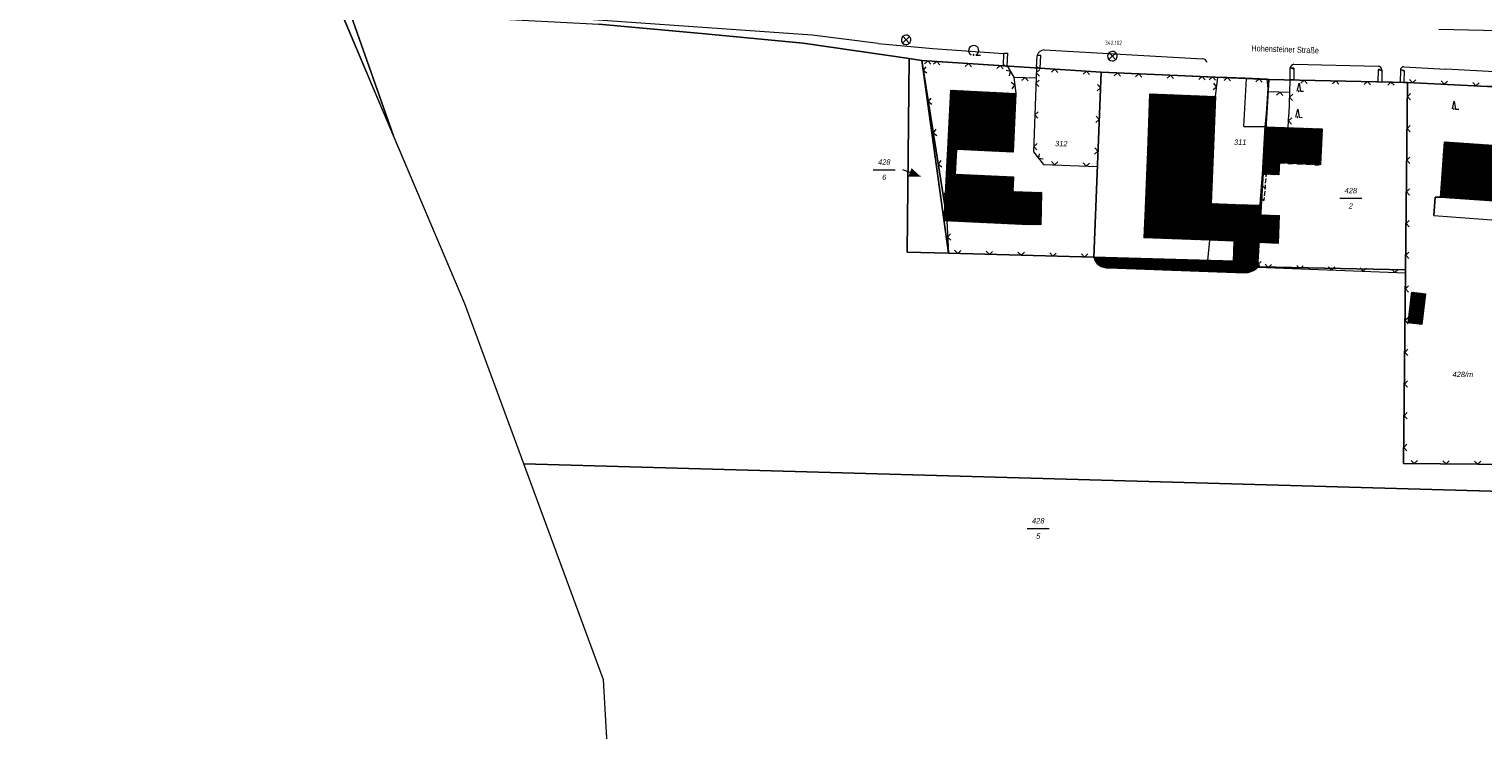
# Model space of a CAD drawing. Header units: metres. Extents: x 345144 to 348639, y 5629211 to 5635235.
# Tile 34 of 256: x 345895 to 346124, y 5631200 to 5631310. Entities that reach past the tile are written whole.
import ezdxf
from ezdxf.enums import TextEntityAlignment as Align

# ---------------------------------------------------------------- set-up
doc = ezdxf.new("R2010")
doc.units = ezdxf.units.M
doc.header["$MEASUREMENT"] = 0
doc.linetypes.add('4_4', pattern=[1.4, 0.7, -0.7])
for name, color, linetype in [('011 Gebäude', 7, 'Continuous'), ('028 Geländeform', 7, 'Continuous'), ('065-066 Ver_Entsorgung', 7, 'Continuous'), ('065-066 Ver_Entsorgung Ausg.', 7, 'Continuous'), ('081-083 Topographie', 7, 'Continuous'), ('AX Flurstück', 7, 'Continuous'), ('AX Gebäude', 7, 'Continuous'), ('Blatt', 7, 'Continuous'), ('Definitionslinie', 7, 'Continuous'), ('Gemeinde Lokation', 7, 'Continuous'), ('MG Präsentationsobjekt - Linie', 7, 'Continuous'), ('Ortsteil Lokation', 7, 'Continuous'), ('Präsentationsobjekt -Text (punktförmig)', 7, 'Continuous'), ('Strasse Lokation', 7, 'Continuous')]:
    doc.layers.add(name, color=color, linetype=linetype)
doc.styles.add('ARIAL', font='arial.ttf', dxfattribs={"height": 1})
doc.styles.add('ARIALIT', font='ariali.ttf', dxfattribs={"height": 1})
doc.styles.add('DIN-6776-IT', font='txt', dxfattribs={"height": 1})
pattern_1 = [(111.5294117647, (0, 0), (-0.186045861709, -0.07339575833), [])]

# ---------------------------------------------------------------- blocks, each defined once
blk = doc.blocks.new('alk_3504_nrw')
at = {"color": 134, "lineweight": 5, "true_color": 0x00b2b2, "flags": 128}
for points in [[(-0.729333, -0.684), (-0.707333, -0.707333), (0.707333, 0.707333)], [(-0.707333, 0.707333), (0.707333, -0.707333)]]:
    blk.add_lwpolyline(points, dxfattribs=at)
at = {"color": 134, "lineweight": 5, "true_color": 0x00b2b2}
for start, end in [(90, -90), (-90, 90)]:
    blk.add_arc((0, 0), 1, start, end, dxfattribs=at)
blk = doc.blocks.new('alk_043x_nrw')
h = blk.add_hatch(color=7)
edge = h.paths.add_edge_path(flags=0)
edge.add_arc((0, 0), 1, 180, 360, ccw=False)
edge.add_arc((0, 0), 1, 0, 180, ccw=False)
blk = doc.blocks.new('alk_7200_nrwx2')
at = {"true_color": 0x2e2e2e}
h = blk.add_hatch(color=250, dxfattribs=at)
edge = h.paths.add_edge_path(flags=0)
edge.add_arc((-0.020544, -0.388118), 0.055525, 180, 360, ccw=False)
edge.add_arc((-0.020544, -0.388118), 0.055525, 0, 180, ccw=False)
at = {"color": 250, "lineweight": 5, "true_color": 0x2e2e2e, "flags": 128}
blk.add_lwpolyline([(-0.298168, -0.388118), (-0.020544, 1), (0.257079, -0.388118), (0.812326, -0.388118)], dxfattribs=at)
blk.add_lwpolyline([(-0.298168, -0.388118), (-0.020544, 1), (0.257079, -0.388118), (0.812326, -0.388118)], dxfattribs=at)
at = {"color": 250, "lineweight": 5, "true_color": 0x2e2e2e}
for start, end in [(0, 180), (180, 0)]:
    blk.add_arc((-0.020544, -0.388118), 0.055525, start, end, dxfattribs=at)
blk = doc.blocks.new('alk_7100_nrwx2')
at = {"true_color": 0x2e2e2e}
h = blk.add_hatch(color=250, dxfattribs=at)
edge = h.paths.add_edge_path(flags=0)
edge.add_arc((0.024073, -0.597267), 0.057254, 180, 360, ccw=False)
edge.add_arc((0.024073, -0.597267), 0.057255, 0, 180, ccw=False)
at = {"color": 250, "lineweight": 5, "true_color": 0x2e2e2e, "flags": 128}
blk.add_lwpolyline([(0.349382, -0.597267), (1, -0.597267)], dxfattribs=at)
at = {"color": 250, "lineweight": 5, "true_color": 0x2e2e2e}
for centre, radius, start, end in [((0.024073, 0.012362), 0.690995, -61.91481688, -118.08518312), ((0.024073, -0.597267), 0.057255, 0, 180), ((0.024073, -0.597267), 0.057254, 180, 0)]:
    blk.add_arc(centre, radius, start, end, dxfattribs=at)

msp = doc.modelspace()

# ---------------------------------------------------------------- hatches: boundary and pattern name
at = {"layer": '011 Gebäude', "true_color": 0x8f8f8f}
h = msp.add_hatch(dxfattribs=at)
h.set_pattern_fill('_USER', color=252, scale=0.2, angle=201.88235294, style=0, pattern_type=0)
h.set_pattern_definition([(201.882352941, (0, 0), (0.074540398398, -0.185590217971), [])])
h.paths.add_polyline_path([(346092.175, 5631288.998), (346092.29, 5631291.334), (346092.29, 5631291.334), (346098.777, 5631291.013), (346098.777, 5631291.013), (346098.661, 5631288.676), (346098.661, 5631288.676)], flags=0)
at = {"layer": '028 Geländeform', "true_color": 0xb27500}
h = msp.add_hatch(dxfattribs=at)
h.set_pattern_fill('_USER', color=44, scale=0.2, angle=250.95521515, style=0, pattern_type=0)
h.set_pattern_definition([(250.9552151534, (0, 0), (0.1890527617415, -0.065261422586), [])])
edge = h.paths.add_edge_path(flags=0)
edge.add_line((346062.884, 5631274.11), (346080.872, 5631273.622))
edge.add_line((346080.872, 5631273.622), (346080.872, 5631273.622))
edge.add_line((346080.872, 5631273.622), (346084.946, 5631273.512))
edge.add_line((346084.946, 5631273.512), (346084.946, 5631273.512))
edge.add_line((346084.946, 5631273.512), (346088.783, 5631273.408))
edge.add_line((346088.783, 5631273.408), (346088.783, 5631273.408))
edge.add_line((346088.783, 5631273.408), (346088.753, 5631272.555))
edge.add_arc((346086.705, 5631274.508), 2.829932, 269.55460009, 316.36017907, ccw=False)
edge.add_line((346086.683, 5631271.678), (346065.202, 5631272.463))
edge.add_arc((346065.02, 5631274.66), 2.204526, 194.439462, 274.73558303, ccw=False)
at = {"layer": 'AX Gebäude', "true_color": 0x4f4f4f}
h = msp.add_hatch(dxfattribs=at)
h.set_pattern_fill('_USER', color=251, scale=0.2, angle=111.52941176, style=0, pattern_type=0)
h.set_pattern_definition(pattern_1)
h.paths.add_polyline_path([(346040.348, 5631300.471), (346050.606, 5631299.968), (346050.154, 5631290.692), (346041.212, 5631291.125), (346039.891, 5631291.193)], flags=0)
h = msp.add_hatch(dxfattribs=at)
h.set_pattern_fill('_USER', color=251, scale=0.2, angle=111.52941176, style=0, pattern_type=0)
h.set_pattern_definition(pattern_1)
h.paths.add_polyline_path([(346071.393, 5631290.793), (346071.754, 5631299.898), (346082.071, 5631299.49), (346081.71, 5631290.387)], flags=0)
h = msp.add_hatch(dxfattribs=at)
h.set_pattern_fill('_USER', color=251, scale=0.2, angle=111.52941176, style=0, pattern_type=0)
h.set_pattern_definition(pattern_1)
h.paths.add_polyline_path([(346089.902, 5631294.674), (346098.943, 5631294.378), (346098.776, 5631291.013), (346092.29, 5631291.333), (346092.078, 5631287.098), (346089.516, 5631287.23)], flags=0)
h = msp.add_hatch(dxfattribs=at)
h.set_pattern_fill('_USER', color=251, scale=0.2, angle=111.52941176, style=0, pattern_type=0)
h.set_pattern_definition(pattern_1)
h.paths.add_polyline_path([(346118.201, 5631292.321), (346128.132, 5631291.626), (346127.72, 5631285.745), (346126.274, 5631285.846), (346126.073, 5631282.975), (346117.588, 5631283.569)], flags=0)
h = msp.add_hatch(dxfattribs=at)
h.set_pattern_fill('_USER', color=251, scale=0.2, angle=111.52941176, style=0, pattern_type=0)
h.set_pattern_definition(pattern_1)
h.paths.add_polyline_path([(346039.891, 5631291.193), (346041.212, 5631291.125), (346041.026, 5631287.229), (346039.663, 5631287.3)], flags=0)
h = msp.add_hatch(dxfattribs=at)
h.set_pattern_fill('_USER', color=251, scale=0.2, angle=111.52941176, style=0, pattern_type=0)
h.set_pattern_definition(pattern_1)
h.paths.add_polyline_path([(346071.393, 5631290.793), (346081.71, 5631290.387), (346081.404, 5631282.607), (346071.087, 5631283.01)], flags=0)
h = msp.add_hatch(dxfattribs=at)
h.set_pattern_fill('_USER', color=251, scale=0.2, angle=111.52941176, style=0, pattern_type=0)
h.set_pattern_definition(pattern_1)
h.paths.add_polyline_path([(346041.026, 5631287.229), (346050.249, 5631286.799), (346050.149, 5631284.474), (346051.723, 5631284.422), (346051.596, 5631279.27), (346039.281, 5631279.861), (346039.663, 5631287.3)], flags=0)
h = msp.add_hatch(dxfattribs=at)
h.set_pattern_fill('_USER', color=251, scale=0.2, angle=111.52941176, style=0, pattern_type=0)
h.set_pattern_definition(pattern_1)
h.paths.add_polyline_path([(346051.723, 5631284.422), (346054.654, 5631284.355), (346054.546, 5631279.221), (346051.596, 5631279.27)], flags=0)
h = msp.add_hatch(dxfattribs=at)
h.set_pattern_fill('_USER', color=251, scale=0.2, angle=111.52941176, style=0, pattern_type=0)
h.set_pattern_definition(pattern_1)
h.paths.add_polyline_path([(346071.087, 5631283.01), (346081.404, 5631282.607), (346081.182, 5631276.806), (346070.862, 5631277.202)], flags=0)
h = msp.add_hatch(dxfattribs=at)
h.set_pattern_fill('_USER', color=251, scale=0.2, angle=111.52941176, style=0, pattern_type=0)
h.set_pattern_definition(pattern_1)
h.paths.add_polyline_path([(346081.404, 5631282.607), (346085.26, 5631282.463), (346085.046, 5631276.665), (346081.182, 5631276.806)], flags=0)
h = msp.add_hatch(dxfattribs=at)
h.set_pattern_fill('_USER', color=251, scale=0.2, angle=111.52941176, style=0, pattern_type=0)
h.set_pattern_definition(pattern_1)
h.paths.add_polyline_path([(346085.26, 5631282.463), (346089.133, 5631282.319), (346089.078, 5631280.821), (346088.903, 5631276.427), (346088.783, 5631273.408), (346084.946, 5631273.512), (346085.046, 5631276.665)], flags=0)
h = msp.add_hatch(dxfattribs=at)
h.set_pattern_fill('_USER', color=251, scale=0.2, angle=111.52941176, style=0, pattern_type=0)
h.set_pattern_definition(pattern_1)
h.paths.add_polyline_path([(346089.078, 5631280.821), (346092.145, 5631280.699), (346091.971, 5631276.305), (346088.903, 5631276.427)], flags=0)
h = msp.add_hatch(dxfattribs=at)
h.set_pattern_fill('_USER', color=251, scale=0.2, angle=111.52941176, style=0, pattern_type=0)
h.set_pattern_definition(pattern_1)
h.paths.add_polyline_path([(346113.04, 5631268.626), (346115.223, 5631268.366), (346114.647, 5631263.523), (346112.464, 5631263.783)], flags=0)
at = {"layer": 'MG Präsentationsobjekt - Linie', "true_color": 0x5e5e5e}
msp.add_hatch(color=251, dxfattribs=at).paths.add_polyline_path([(346033.633573, 5631286.821994), (346034.147618, 5631288.167118), (346035.572, 5631286.852)], flags=0)

# ---------------------------------------------------------------- linework, layer by layer
at = {"layer": '011 Gebäude', "color": 251, "linetype": 'Continuous', "lineweight": 13, "true_color": 0x4f4f4f, "flags": 128}
msp.add_lwpolyline([(346092.175, 5631288.998), (346092.29, 5631291.334), (346092.29, 5631291.334), (346098.777, 5631291.013), (346098.777, 5631291.013), (346098.661, 5631288.676), (346098.661, 5631288.676), (346092.175, 5631288.998)], dxfattribs=at)
at = {"layer": '081-083 Topographie', "color": 7, "linetype": 'Continuous', "lineweight": 5, "flags": 128}
for points in [[(346117.316, 5631310.102), (346131.412, 5631309.755)], [(346055.049, 5631306.818), (346080.027, 5631305.402)], [(346039.375, 5631282.275), (346035.757, 5631305.172), (346035.757, 5631305.172), (346037.518, 5631305.058)], [(346037.549, 5631305.055), (346037.565, 5631305.054), (346037.565, 5631305.054), (346037.598, 5631305.051), (346037.598, 5631305.051), (346037.631, 5631305.049), (346037.631, 5631305.049), (346037.647, 5631305.048), (346037.647, 5631305.048), (346048.606, 5631304.326), (346048.606, 5631304.326), (346049.23, 5631304.286)], [(346049.23, 5631304.286), (346050.277, 5631302.518)], [(346053.847, 5631303.983), (346053.796, 5631302.427)], [(346053.847, 5631303.983), (346054.446, 5631303.943), (346054.446, 5631303.943), (346064.041, 5631303.312)], [(346064.041, 5631303.312), (346063.45, 5631288.407)], [(346064.041, 5631303.312), (346069.203, 5631303.089), (346069.203, 5631303.089), (346080.744, 5631302.59), (346080.744, 5631302.59), (346082.468, 5631302.515)], [(346094.474, 5631304.566), (346107.754, 5631304.272)], [(346111.814, 5631304.152), (346118.414, 5631303.768)], [(346050.277, 5631302.518), (346050.606, 5631299.969)], [(346050.277, 5631302.518), (346053.796, 5631302.427)], [(346053.796, 5631302.427), (346053.409, 5631290.735), (346053.409, 5631290.735), (346054.986, 5631288.748), (346054.986, 5631288.748), (346063.45, 5631288.407)], [(346082.072, 5631299.49), (346082.468, 5631302.515)], [(346090.482, 5631302.168), (346090.397, 5631300.754), (346090.397, 5631300.754), (346090.397, 5631300.752), (346090.397, 5631300.752), (346090.156, 5631296.759), (346090.156, 5631296.759), (346089.902, 5631294.674), (346089.902, 5631294.674), (346086.588, 5631294.764), (346086.588, 5631294.764), (346086.978, 5631302.32)], [(346093.842, 5631302.095), (346093.776, 5631300.11), (346093.776, 5631300.11), (346093.659, 5631296.662)], [(346093.842, 5631302.095), (346094.431, 5631302.082), (346094.431, 5631302.082), (346107.722, 5631301.791), (346107.722, 5631301.791), (346108.32, 5631301.778), (346108.32, 5631301.778), (346111.205, 5631301.715), (346111.205, 5631301.715), (346111.807, 5631301.701), (346111.807, 5631301.701), (346112.377, 5631301.689)], [(346112.377, 5631301.689), (346112.078, 5631272.162), (346112.078, 5631272.162), (346112.073, 5631271.651)], [(346112.377, 5631301.689), (346123.961, 5631301.099), (346123.961, 5631301.099), (346127.024, 5631300.942), (346127.024, 5631300.942), (346127.594, 5631301.075), (346127.594, 5631301.075), (346132.035, 5631301.1), (346132.035, 5631301.1), (346132.35, 5631300.928)], [(346093.552, 5631294.555), (346093.659, 5631296.662)], [(346089.133, 5631282.32), (346089.198, 5631283.238)], [(346117.581, 5631283.578), (346116.726, 5631283.574), (346116.726, 5631283.574), (346116.54, 5631280.683), (346116.54, 5631280.683), (346126.349, 5631279.948), (346126.349, 5631279.948), (346126.211, 5631267.53), (346126.211, 5631267.53), (346127.464, 5631267.474)], [(346039.689, 5631279.872), (346039.964, 5631274.74), (346039.964, 5631274.74), (346062.884, 5631274.11)], [(346080.872, 5631273.622), (346081.182, 5631276.806)], [(346088.783, 5631273.408), (346088.753, 5631272.555), (346088.753, 5631272.555), (346112.073, 5631271.651)], [(346112.073, 5631271.651), (346111.768, 5631241.593), (346111.768, 5631241.593), (346135.144, 5631241.364)]]:
    msp.add_lwpolyline(points, dxfattribs=at)
at = {"layer": '081-083 Topographie', "color": 7, "linetype": 'Continuous', "lineweight": 5}
for centre, radius, start, end in [((346055.13, 5631305.575), 1.245315, 93.72840354, 161.7978413), ((346037.751, 5631307.184), 2.13873, -96.25439754, -95.42001123), ((346080.048, 5631304.621), 0.781282, 15.13931782, 91.54023243), ((346094.667, 5631303.716), 0.87251, 102.79261171, 165.05589275), ((346107.622, 5631303.543), 0.740854, 8.69910214, 79.73665717), ((346111.758, 5631303.655), 0.499853, 83.57125224, -175.06501401)]:
    msp.add_arc(centre, radius, start, end, dxfattribs=at)
at = {"layer": 'AX Flurstück', "color": 8, "linetype": 'Continuous', "lineweight": 13, "true_color": 0x808080, "flags": 128}
for points in [[(345945.75, 5631312.169), (345952.443, 5631293.282), (345944.529, 5631311.994), (345945.75, 5631312.169)], [(345986.707, 5631191.792), (345986.41, 5631192.755), (345985.574, 5631207.461), (345963.663, 5631266.754), (345952.443, 5631293.282), (345945.75, 5631312.169), (345948.987, 5631312.185), (345966.695, 5631311.831), (345984.815, 5631310.903), (346000.994, 5631309.385), (346017.044, 5631307.902), (346033.746, 5631305.462), (346033.446, 5631274.914), (346039.963, 5631274.739), (346062.884, 5631274.109), (346088.783, 5631273.408), (346089.038, 5631272.633), (346112.077, 5631272.161), (346111.767, 5631241.593), (346135.143, 5631241.364)], [(346132.349, 5631300.928), (346123.961, 5631301.098), (346112.377, 5631301.689), (346090.482, 5631302.168), (346064.04, 5631303.311), (346035.756, 5631305.171), (346033.746, 5631305.462), (346017.044, 5631307.902), (346000.994, 5631309.385), (345984.815, 5631310.903)], [(346035.756, 5631305.171), (346039.963, 5631274.739), (346033.446, 5631274.914), (346033.746, 5631305.462), (346035.756, 5631305.171)], [(346064.04, 5631303.311), (346062.884, 5631274.109), (346039.963, 5631274.739), (346035.756, 5631305.171), (346064.04, 5631303.311)], [(346090.482, 5631302.168), (346088.783, 5631273.408), (346062.884, 5631274.109), (346064.04, 5631303.311), (346090.482, 5631302.168)], [(346090.482, 5631302.168), (346112.377, 5631301.689), (346112.077, 5631272.161), (346089.038, 5631272.633), (346088.783, 5631273.408), (346090.482, 5631302.168)], [(346131.964, 5631256.463), (346135.143, 5631241.364), (346111.767, 5631241.593), (346112.077, 5631272.161), (346112.377, 5631301.689), (346123.961, 5631301.098), (346132.349, 5631300.928), (346131.964, 5631256.463)]]:
    msp.add_lwpolyline(points, dxfattribs=at)
at = {"layer": 'AX Gebäude', "color": 7, "linetype": 'Continuous', "lineweight": 5, "flags": 128}
for points in [[(346040.348, 5631300.471), (346050.606, 5631299.968), (346050.154, 5631290.692), (346041.212, 5631291.125), (346039.891, 5631291.193), (346040.348, 5631300.471)], [(346071.393, 5631290.793), (346071.754, 5631299.898), (346082.071, 5631299.49), (346081.71, 5631290.387), (346071.393, 5631290.793)], [(346089.902, 5631294.674), (346098.943, 5631294.378), (346098.776, 5631291.013), (346092.29, 5631291.333), (346092.078, 5631287.098), (346089.516, 5631287.23), (346089.902, 5631294.674)], [(346118.201, 5631292.321), (346128.132, 5631291.626), (346127.72, 5631285.745), (346126.274, 5631285.846), (346126.073, 5631282.975), (346117.588, 5631283.569), (346118.201, 5631292.321)], [(346039.891, 5631291.193), (346041.212, 5631291.125), (346041.026, 5631287.229), (346039.663, 5631287.3), (346039.891, 5631291.193)], [(346071.393, 5631290.793), (346081.71, 5631290.387), (346081.404, 5631282.607), (346071.087, 5631283.01), (346071.393, 5631290.793)], [(346041.026, 5631287.229), (346050.249, 5631286.799), (346050.149, 5631284.474), (346051.723, 5631284.422), (346051.596, 5631279.27), (346039.281, 5631279.861), (346039.663, 5631287.3), (346041.026, 5631287.229)], [(346051.723, 5631284.422), (346054.654, 5631284.355), (346054.546, 5631279.221), (346051.596, 5631279.27), (346051.723, 5631284.422)], [(346071.087, 5631283.01), (346081.404, 5631282.607), (346081.182, 5631276.806), (346070.862, 5631277.202), (346071.087, 5631283.01)], [(346081.404, 5631282.607), (346085.26, 5631282.463), (346085.046, 5631276.665), (346081.182, 5631276.806), (346081.404, 5631282.607)], [(346085.26, 5631282.463), (346089.133, 5631282.319), (346089.078, 5631280.821), (346088.903, 5631276.427), (346088.783, 5631273.408), (346084.946, 5631273.512), (346085.046, 5631276.665), (346085.26, 5631282.463)], [(346089.078, 5631280.821), (346092.145, 5631280.699), (346091.971, 5631276.305), (346088.903, 5631276.427), (346089.078, 5631280.821)], [(346113.04, 5631268.626), (346115.223, 5631268.366), (346114.647, 5631263.523), (346112.464, 5631263.783), (346113.04, 5631268.626)]]:
    msp.add_lwpolyline(points, dxfattribs=at)
at = {"layer": 'Blatt', "color": 205, "linetype": 'Continuous', "lineweight": 5, "true_color": 0x873099, "flags": 128}
for points in [[(345896.873, 5631480.826), (345896.367, 5631493.748), (346389.269, 5631479.869), (346382.232, 5631229.992), (345972.989, 5631241.516), (345963.663, 5631266.754), (345942.62, 5631316.507), (345931.182, 5631341.16), (345923.175, 5631370.538), (345912.322, 5631403.439), (345906.412, 5631424.13), (345896.873, 5631480.826)], [(345985.574, 5631207.461), (345972.989, 5631241.516), (346382.232, 5631229.992), (346375.196, 5630980.116), (346142.782, 5630986.659), (346123.395, 5631062.255), (346122.359, 5631110.077), (346075.996, 5631102.996), (346041.522, 5631094.578), (345995.247, 5631092.793), (345987.921, 5631166.16), (345985.574, 5631207.461)]]:
    msp.add_lwpolyline(points, dxfattribs=at)
at = {"layer": 'Definitionslinie', "color": 219, "linetype": 'Continuous', "lineweight": 5, "true_color": 0x5c3d57, "flags": 128}
for points in [[(346018.492, 5631309.13), (345971.918, 5631312.399), (345964.865, 5631312.904), (345954.85, 5631313.265), (345947.324, 5631313.241), (345944.068577, 5631313.082058)], [(346028.896, 5631307.833), (346018.492, 5631309.13)], [(346028.896, 5631307.833), (346037.525, 5631307.016)], [(346037.525, 5631307.016), (346048.639, 5631306.264)], [(346127.111, 5631303.323), (346118.414, 5631303.768)]]:
    msp.add_lwpolyline(points, dxfattribs=at)
at = {"layer": 'Definitionslinie', "color": 7, "linetype": 'Continuous', "lineweight": 5, "flags": 128}
for points in [[(346117.316, 5631310.102), (346131.412, 5631309.755)], [(346055.049, 5631306.818), (346080.027, 5631305.402)], [(346035.757, 5631305.172), (346037.518, 5631305.058)], [(346035.757, 5631305.172), (346039.375, 5631282.275)], [(346036.421, 5631304.173), (346036.005, 5631303.601), (346036.577, 5631303.185)], [(346036.421, 5631304.173), (346036.005, 5631303.601), (346036.577, 5631303.185)], [(346037.169, 5631304.58), (346036.702, 5631305.111), (346036.171, 5631304.644)], [(346037.168, 5631304.579), (346036.702, 5631305.11), (346036.171, 5631304.644)], [(346037.549, 5631305.055), (346037.565, 5631305.054), (346037.565, 5631305.054), (346037.598, 5631305.051), (346037.598, 5631305.051), (346037.631, 5631305.049), (346037.631, 5631305.049), (346037.647, 5631305.048)], [(346038.603, 5631304.484), (346038.137, 5631305.016), (346037.606, 5631304.55)], [(346038.603, 5631304.484), (346038.137, 5631305.016), (346037.606, 5631304.55)], [(346037.647, 5631305.048), (346048.606, 5631304.326)], [(346043.593, 5631304.155), (346043.127, 5631304.687), (346042.595, 5631304.221)], [(346043.593, 5631304.155), (346043.127, 5631304.687), (346042.595, 5631304.221)], [(346048.582, 5631303.827), (346048.116, 5631304.358), (346047.584, 5631303.892)], [(346048.582, 5631303.827), (346048.116, 5631304.358), (346047.584, 5631303.892)], [(346048.606, 5631304.326), (346049.23, 5631304.286)], [(346049.578, 5631302.717), (346049.754, 5631303.402), (346049.068, 5631303.577)], [(346049.578, 5631302.717), (346049.754, 5631303.402), (346049.068, 5631303.577)], [(346049.23, 5631304.286), (346050.277, 5631302.518)], [(346053.847, 5631303.983), (346053.796, 5631302.427)], [(346054.338, 5631303.688), (346053.822, 5631303.205), (346054.305, 5631302.689)], [(346054.338, 5631303.688), (346053.822, 5631303.205), (346054.305, 5631302.689)], [(346053.847, 5631303.983), (346054.446, 5631303.943)], [(346054.446, 5631303.943), (346064.041, 5631303.312)], [(346057.215, 5631303.26), (346056.749, 5631303.792), (346056.217, 5631303.325)], [(346057.215, 5631303.26), (346056.749, 5631303.792), (346056.217, 5631303.325)], [(346062.204, 5631302.932), (346061.738, 5631303.463), (346061.206, 5631302.997)], [(346062.204, 5631302.932), (346061.738, 5631303.463), (346061.206, 5631302.997)], [(346064.041, 5631303.312), (346063.45, 5631288.407)], [(346064.041, 5631303.312), (346069.203, 5631303.089)], [(346094.474, 5631304.566), (346107.754, 5631304.272)], [(346111.814, 5631304.152), (346118.414, 5631303.768)], [(346050.01, 5631300.684), (346050.442, 5631301.244), (346049.882, 5631301.675)], [(346050.01, 5631300.684), (346050.442, 5631301.244), (346049.882, 5631301.675)], [(346050.277, 5631302.518), (346050.606, 5631299.969)], [(346050.277, 5631302.518), (346053.796, 5631302.427)], [(346052.523, 5631301.96), (346052.037, 5631302.473), (346051.524, 5631301.986)], [(346052.523, 5631301.96), (346052.037, 5631302.473), (346051.524, 5631301.986)], [(346053.796, 5631302.427), (346053.409, 5631290.735)], [(346054.284, 5631302.061), (346053.768, 5631301.578), (346054.251, 5631301.062)], [(346054.284, 5631302.061), (346053.768, 5631301.578), (346054.251, 5631301.062)], [(346063.424, 5631300.376), (346063.944, 5631300.856), (346063.464, 5631301.375)], [(346063.424, 5631300.376), (346063.944, 5631300.856), (346063.464, 5631301.375)], [(346067.1, 5631302.679), (346066.622, 5631303.201), (346066.101, 5631302.723)], [(346067.1, 5631302.679), (346066.622, 5631303.201), (346066.101, 5631302.723)], [(346069.203, 5631303.089), (346080.744, 5631302.59)], [(346070.456, 5631302.534), (346069.978, 5631303.055), (346069.457, 5631302.578)], [(346070.456, 5631302.534), (346069.978, 5631303.055), (346069.457, 5631302.578)], [(346075.451, 5631302.318), (346074.974, 5631302.84), (346074.452, 5631302.362)], [(346075.451, 5631302.318), (346074.974, 5631302.84), (346074.452, 5631302.362)], [(346080.447, 5631302.102), (346079.969, 5631302.624), (346079.448, 5631302.146)], [(346080.447, 5631302.102), (346079.969, 5631302.624), (346079.448, 5631302.146)], [(346080.744, 5631302.59), (346082.468, 5631302.515)], [(346082.084, 5631302.031), (346081.606, 5631302.553), (346081.085, 5631302.075)], [(346082.084, 5631302.031), (346081.606, 5631302.553), (346081.085, 5631302.075)], [(346081.709, 5631300.572), (346082.27, 5631301.003), (346081.839, 5631301.563)], [(346081.709, 5631300.572), (346082.27, 5631301.003), (346081.839, 5631301.563)], [(346082.072, 5631299.49), (346082.468, 5631302.515)], [(346093.776, 5631300.11), (346090.459, 5631300.222), (346090.397, 5631300.752), (346090.397, 5631300.752), (346090.397, 5631300.754), (346090.397, 5631300.754), (346090.229, 5631302.179), (346090.229, 5631302.179), (346090.227, 5631302.193), (346086.783, 5631302.336), (346082.468, 5631302.515)], [(346084.48, 5631301.931), (346084.001, 5631302.452), (346083.481, 5631301.972)], [(346086.588, 5631294.764), (346086.978, 5631302.32)], [(346089.475, 5631301.724), (346088.996, 5631302.244), (346088.476, 5631301.766)], [(346090.156, 5631296.759), (346090.397, 5631300.752), (346090.397, 5631300.752), (346090.397, 5631300.754), (346090.397, 5631300.754), (346090.482, 5631302.168)], [(346093.842, 5631302.095), (346093.776, 5631300.11), (346093.776, 5631300.11), (346093.659, 5631296.662)], [(346093.842, 5631302.095), (346094.431, 5631302.082)], [(346094.431, 5631302.082), (346107.722, 5631301.791)], [(346096.567, 5631301.535), (346096.078, 5631302.046), (346095.567, 5631301.557)], [(346096.567, 5631301.535), (346096.078, 5631302.046), (346095.567, 5631301.557)], [(346101.565, 5631301.426), (346101.077, 5631301.937), (346100.566, 5631301.448)], [(346101.565, 5631301.426), (346101.077, 5631301.937), (346100.566, 5631301.448)], [(346106.564, 5631301.316), (346106.075, 5631301.827), (346105.565, 5631301.338)], [(346106.564, 5631301.316), (346106.075, 5631301.827), (346105.565, 5631301.338)], [(346107.722, 5631301.791), (346108.32, 5631301.778)], [(346108.32, 5631301.778), (346111.205, 5631301.715)], [(346110.251, 5631301.236), (346109.763, 5631301.747), (346109.252, 5631301.258)], [(346110.251, 5631301.236), (346109.763, 5631301.747), (346109.252, 5631301.258)], [(346111.205, 5631301.715), (346111.807, 5631301.701)], [(346111.807, 5631301.701), (346112.377, 5631301.689)], [(346112.377, 5631301.689), (346112.078, 5631272.162)], [(346112.377, 5631301.689), (346123.961, 5631301.099)], [(346112.702, 5631302.173), (346113.175, 5631301.648), (346113.7, 5631302.122)], [(346112.702, 5631302.173), (346113.175, 5631301.648), (346113.7, 5631302.122)], [(346117.695, 5631301.919), (346118.169, 5631301.394), (346118.694, 5631301.868)], [(346117.695, 5631301.919), (346118.169, 5631301.394), (346118.694, 5631301.868)], [(346122.689, 5631301.664), (346123.163, 5631301.14), (346123.687, 5631301.614)], [(346122.689, 5631301.664), (346123.163, 5631301.14), (346123.687, 5631301.614)], [(346123.961, 5631301.099), (346127.024, 5631300.942)], [(346037.201, 5631299.234), (346036.786, 5631298.662), (346037.358, 5631298.246)], [(346037.201, 5631299.234), (346036.786, 5631298.662), (346037.358, 5631298.246)], [(346092.724, 5631299.646), (346092.242, 5631300.162), (346091.725, 5631299.679)], [(346094.268, 5631299.861), (346093.751, 5631299.378), (346094.234, 5631298.862)], [(346094.267, 5631299.861), (346093.751, 5631299.379), (346094.233, 5631298.862)], [(346112.859, 5631299.92), (346112.354, 5631299.425), (346112.849, 5631298.92)], [(346112.859, 5631299.92), (346112.354, 5631299.425), (346112.849, 5631298.92)], [(346054.119, 5631297.064), (346053.603, 5631296.581), (346054.086, 5631296.065)], [(346054.119, 5631297.064), (346053.603, 5631296.581), (346054.086, 5631296.065)], [(346063.226, 5631295.38), (346063.746, 5631295.86), (346063.266, 5631296.379)], [(346063.226, 5631295.38), (346063.746, 5631295.86), (346063.266, 5631296.379)], [(346089.902, 5631294.674), (346090.156, 5631296.759)], [(346093.552, 5631294.555), (346093.659, 5631296.662)], [(346037.982, 5631294.295), (346037.566, 5631293.724), (346038.138, 5631293.308)], [(346037.982, 5631294.295), (346037.566, 5631293.724), (346038.138, 5631293.308)], [(346086.588, 5631294.764), (346089.902, 5631294.674)], [(346094.13, 5631296.082), (346093.606, 5631295.609), (346094.079, 5631295.084)], [(346094.13, 5631296.082), (346093.606, 5631295.609), (346094.079, 5631295.084)], [(346112.808, 5631294.92), (346112.303, 5631294.425), (346112.798, 5631293.92)], [(346112.808, 5631294.92), (346112.303, 5631294.425), (346112.798, 5631293.92)], [(346053.953, 5631292.067), (346053.437, 5631291.584), (346053.92, 5631291.068)], [(346053.953, 5631292.067), (346053.437, 5631291.584), (346053.92, 5631291.068)], [(346053.409, 5631290.735), (346054.986, 5631288.748)], [(346054.278, 5631290.444), (346054.198, 5631289.742), (346054.9, 5631289.661)], [(346054.278, 5631290.444), (346054.198, 5631289.742), (346054.9, 5631289.661)], [(346063.028, 5631290.384), (346063.547, 5631290.863), (346063.068, 5631291.383)], [(346063.028, 5631290.384), (346063.547, 5631290.863), (346063.068, 5631291.383)], [(346112.758, 5631289.92), (346112.253, 5631289.425), (346112.748, 5631288.92)], [(346112.758, 5631289.92), (346112.253, 5631289.425), (346112.748, 5631288.92)], [(346038.762, 5631289.357), (346038.346, 5631288.785), (346038.918, 5631288.369)], [(346038.762, 5631289.357), (346038.346, 5631288.785), (346038.918, 5631288.369)], [(346054.986, 5631288.748), (346063.45, 5631288.407)], [(346056.241, 5631289.198), (346056.72, 5631288.678), (346057.24, 5631289.158)], [(346056.241, 5631289.198), (346056.72, 5631288.678), (346057.24, 5631289.158)], [(346061.236, 5631288.997), (346061.716, 5631288.477), (346062.236, 5631288.956)], [(346061.236, 5631288.997), (346061.716, 5631288.477), (346062.236, 5631288.956)], [(346112.707, 5631284.921), (346112.202, 5631284.426), (346112.697, 5631283.921)], [(346112.707, 5631284.921), (346112.202, 5631284.426), (346112.697, 5631283.921)], [(346039.543, 5631284.418), (346039.127, 5631283.846), (346039.699, 5631283.43)], [(346039.543, 5631284.418), (346039.127, 5631283.846), (346039.699, 5631283.43)], [(346089.133, 5631282.32), (346089.198, 5631283.238)], [(346116.54, 5631280.683), (346116.726, 5631283.574)], [(346116.726, 5631283.574), (346117.581, 5631283.578)], [(346116.54, 5631280.683), (346126.349, 5631279.948)], [(346039.689, 5631279.872), (346039.964, 5631274.74)], [(346112.657, 5631279.921), (346112.152, 5631279.426), (346112.646, 5631278.921)], [(346112.657, 5631279.921), (346112.152, 5631279.426), (346112.646, 5631278.921)], [(346040.299, 5631277.832), (346039.827, 5631277.306), (346040.353, 5631276.834)], [(346040.299, 5631277.832), (346039.827, 5631277.306), (346040.353, 5631276.834)], [(346080.872, 5631273.622), (346081.182, 5631276.806)], [(346039.964, 5631274.74), (346062.884, 5631274.11)], [(346040.942, 5631275.213), (346041.428, 5631274.7), (346041.941, 5631275.186)], [(346040.942, 5631275.213), (346041.428, 5631274.7), (346041.941, 5631275.186)], [(346045.94, 5631275.076), (346046.426, 5631274.562), (346046.939, 5631275.048)], [(346045.94, 5631275.076), (346046.426, 5631274.562), (346046.939, 5631275.048)], [(346050.938, 5631274.939), (346051.424, 5631274.425), (346051.938, 5631274.911)], [(346050.938, 5631274.939), (346051.424, 5631274.425), (346051.938, 5631274.911)], [(346055.936, 5631274.801), (346056.422, 5631274.288), (346056.936, 5631274.774)], [(346055.936, 5631274.801), (346056.422, 5631274.288), (346056.936, 5631274.774)], [(346060.934, 5631274.664), (346061.42, 5631274.15), (346061.934, 5631274.636)], [(346060.934, 5631274.664), (346061.42, 5631274.15), (346061.934, 5631274.636)], [(346089.285, 5631273.464), (346088.768, 5631272.982), (346089.25, 5631272.464)], [(346089.285, 5631273.464), (346088.768, 5631272.982), (346089.25, 5631272.464)], [(346112.606, 5631274.921), (346112.101, 5631274.426), (346112.596, 5631273.921)], [(346112.606, 5631274.921), (346112.101, 5631274.426), (346112.596, 5631273.921)], [(346088.783, 5631273.408), (346088.753, 5631272.555)], [(346088.753, 5631272.555), (346112.073, 5631271.651)], [(346089.94, 5631273.009), (346090.421, 5631272.49), (346090.939, 5631272.971)], [(346089.94, 5631273.009), (346090.421, 5631272.49), (346090.939, 5631272.971)], [(346094.936, 5631272.816), (346095.417, 5631272.297), (346095.936, 5631272.777)], [(346094.936, 5631272.816), (346095.417, 5631272.297), (346095.936, 5631272.777)], [(346099.933, 5631272.622), (346100.413, 5631272.103), (346100.932, 5631272.583)], [(346099.933, 5631272.622), (346100.413, 5631272.103), (346100.932, 5631272.583)], [(346104.929, 5631272.428), (346105.409, 5631271.909), (346105.928, 5631272.39)], [(346104.929, 5631272.428), (346105.409, 5631271.909), (346105.928, 5631272.39)], [(346109.925, 5631272.235), (346110.405, 5631271.716), (346110.924, 5631272.196)], [(346109.925, 5631272.235), (346110.405, 5631271.716), (346110.924, 5631272.196)], [(346112.073, 5631271.651), (346111.768, 5631241.593)], [(346112.078, 5631272.162), (346112.073, 5631271.651)], [(346112.552, 5631269.616), (346112.047, 5631269.121), (346112.542, 5631268.616)], [(346112.552, 5631269.616), (346112.047, 5631269.121), (346112.542, 5631268.616)], [(346112.502, 5631264.617), (346111.997, 5631264.122), (346112.492, 5631263.617)], [(346112.502, 5631264.617), (346111.997, 5631264.122), (346112.492, 5631263.617)], [(346112.451, 5631259.617), (346111.946, 5631259.122), (346112.441, 5631258.617)], [(346112.451, 5631259.617), (346111.946, 5631259.122), (346112.441, 5631258.617)], [(346112.4, 5631254.617), (346111.895, 5631254.122), (346112.39, 5631253.617)], [(346112.4, 5631254.617), (346111.895, 5631254.122), (346112.39, 5631253.617)], [(346112.349, 5631249.617), (346111.844, 5631249.122), (346112.339, 5631248.617)], [(346112.349, 5631249.617), (346111.844, 5631249.122), (346112.339, 5631248.617)], [(346112.299, 5631244.618), (346111.794, 5631244.123), (346112.289, 5631243.618)], [(346112.299, 5631244.618), (346111.794, 5631244.123), (346112.289, 5631243.618)], [(346111.768, 5631241.593), (346135.144, 5631241.364)], [(346112.961, 5631242.081), (346113.456, 5631241.576), (346113.961, 5631242.072)], [(346112.961, 5631242.081), (346113.456, 5631241.576), (346113.961, 5631242.072)], [(346117.961, 5631242.032), (346118.456, 5631241.527), (346118.961, 5631242.023)], [(346117.961, 5631242.032), (346118.456, 5631241.527), (346118.961, 5631242.023)], [(346122.961, 5631241.983), (346123.456, 5631241.479), (346123.961, 5631241.974)], [(346122.961, 5631241.983), (346123.456, 5631241.479), (346123.961, 5631241.974)]]:
    msp.add_lwpolyline(points, dxfattribs=at)
at = {"layer": 'Definitionslinie', "color": 44, "linetype": 'Continuous', "lineweight": 5, "true_color": 0xb27500, "flags": 128}
for points in [[(346048.631, 5631304.313), (346048.721, 5631306.306)], [(346048.631, 5631304.313), (346048.721, 5631306.306)], [(346048.721, 5631306.306), (346049.32, 5631306.279)], [(346048.721, 5631306.306), (346049.32, 5631306.279)], [(346049.23, 5631304.286), (346049.32, 5631306.279)], [(346053.847, 5631303.983), (346053.951, 5631305.955)], [(346054.55, 5631305.923), (346053.951, 5631305.955)], [(346054.55, 5631305.923), (346053.951, 5631305.955)], [(346054.446, 5631303.951), (346054.55, 5631305.923)], [(346054.446, 5631303.951), (346054.55, 5631305.923)], [(346048.631, 5631304.313), (346049.23, 5631304.286)], [(346048.631, 5631304.313), (346049.23, 5631304.286)], [(346049.223, 5631304.134), (346048.637, 5631304.466)], [(346049.223, 5631304.134), (346048.637, 5631304.466)], [(346054.446, 5631303.951), (346053.847, 5631303.983)], [(346054.446, 5631303.951), (346053.847, 5631303.983)], [(346054.439, 5631303.798), (346053.855, 5631304.136)], [(346054.439, 5631303.798), (346053.855, 5631304.136)], [(346093.823, 5631304.094), (346094.425, 5631303.794)], [(346093.823, 5631304.094), (346094.425, 5631303.794)], [(346094.424, 5631303.947), (346093.824, 5631303.941)], [(346094.424, 5631303.947), (346093.824, 5631303.941)], [(346093.824, 5631303.941), (346093.842, 5631302.095)], [(346094.424, 5631303.947), (346094.442, 5631302.101)], [(346094.424, 5631303.947), (346094.442, 5631302.101)], [(346107.754, 5631303.666), (346107.72, 5631301.789)], [(346107.754, 5631303.666), (346107.72, 5631301.789)], [(346107.754, 5631303.666), (346108.354, 5631303.655)], [(346107.754, 5631303.666), (346108.354, 5631303.655)], [(346107.757, 5631303.818), (346108.351, 5631303.502)], [(346107.757, 5631303.818), (346108.351, 5631303.502)], [(346108.354, 5631303.655), (346108.32, 5631301.778)], [(346111.26, 5631303.612), (346111.205, 5631301.715)], [(346111.86, 5631303.595), (346111.26, 5631303.612)], [(346111.86, 5631303.595), (346111.26, 5631303.612)], [(346111.265, 5631303.765), (346111.855, 5631303.441)], [(346111.265, 5631303.765), (346111.855, 5631303.441)], [(346111.86, 5631303.595), (346111.805, 5631301.698)], [(346111.86, 5631303.595), (346111.805, 5631301.698)], [(346094.442, 5631302.101), (346093.842, 5631302.095)], [(346094.442, 5631302.101), (346093.842, 5631302.095)], [(346107.72, 5631301.789), (346108.32, 5631301.778)], [(346107.72, 5631301.789), (346108.32, 5631301.778)], [(346111.805, 5631301.698), (346111.205, 5631301.715)], [(346111.805, 5631301.698), (346111.205, 5631301.715)], [(346089.198, 5631283.238), (346089.516, 5631287.231)], [(346090.114, 5631287.183), (346089.516, 5631287.231)], [(346090.114, 5631287.183), (346089.516, 5631287.231)], [(346090.103, 5631287.049), (346089.529, 5631287.401)], [(346090.103, 5631287.049), (346089.529, 5631287.401)], [(346089.943, 5631285.032), (346089.369, 5631285.384)], [(346089.943, 5631285.032), (346089.369, 5631285.384)], [(346089.925, 5631284.81), (346089.955, 5631285.184)], [(346089.925, 5631284.81), (346089.955, 5631285.184)], [(346089.955, 5631285.184), (346089.985, 5631285.558)], [(346089.955, 5631285.184), (346089.985, 5631285.558)], [(346090.004, 5631285.807), (346090.064, 5631286.554)], [(346090.004, 5631285.807), (346090.064, 5631286.554)], [(346090.084, 5631286.804), (346090.114, 5631287.177)], [(346090.084, 5631286.804), (346090.114, 5631287.177)], [(346090.114, 5631287.177), (346090.114, 5631287.183)], [(346090.114, 5631287.177), (346090.114, 5631287.183)], [(346089.796, 5631283.19), (346089.198, 5631283.238)], [(346089.796, 5631283.19), (346089.198, 5631283.238)], [(346089.784, 5631283.038), (346089.21, 5631283.39)], [(346089.784, 5631283.038), (346089.21, 5631283.39)], [(346089.796, 5631283.19), (346089.826, 5631283.564)], [(346089.796, 5631283.19), (346089.826, 5631283.564)], [(346089.846, 5631283.813), (346089.905, 5631284.561)], [(346089.846, 5631283.813), (346089.905, 5631284.561)], [(346062.884, 5631274.11), (346080.872, 5631273.622)], [(346080.872, 5631273.622), (346084.946, 5631273.512)], [(346084.946, 5631273.512), (346088.783, 5631273.408)], [(346065.202, 5631272.463), (346086.683, 5631271.678)], [(346088.783, 5631273.408), (346088.753, 5631272.555)]]:
    msp.add_lwpolyline(points, dxfattribs=at)
at = {"layer": 'Definitionslinie', "color": 250, "linetype": '4_4', "lineweight": 5, "true_color": 0x2e2e2e, "flags": 128}
for points in [[(346098.661, 5631288.676), (346098.777, 5631291.013)], [(346092.175, 5631288.998), (346098.661, 5631288.676)]]:
    msp.add_lwpolyline(points, dxfattribs=at)
at = {"layer": 'Definitionslinie', "color": 7, "linetype": 'Continuous', "lineweight": 5}
for centre, radius, start, end in [((346055.13, 5631305.575), 1.245315, 93.72840354, 161.7978413), ((346037.751, 5631307.184), 2.13873, -96.25439754, -95.42001123), ((346080.048, 5631304.621), 0.781282, 15.13931782, 91.54023243), ((346094.667, 5631303.716), 0.87251, 102.79261171, 165.05589275), ((346107.622, 5631303.543), 0.740854, 8.69910214, 79.73665717), ((346111.758, 5631303.655), 0.499853, 83.57125224, -175.06501401)]:
    msp.add_arc(centre, radius, start, end, dxfattribs=at)
at = {"layer": 'Definitionslinie', "color": 44, "linetype": 'Continuous', "lineweight": 5, "true_color": 0xb27500}
for centre, radius, start, end in [((346065.02, 5631274.66), 2.205674, -165.560538, -85.26441697), ((346086.705, 5631274.508), 2.830086, -90.44539991, -43.63982093)]:
    msp.add_arc(centre, radius, start, end, dxfattribs=at)
at = {"layer": 'Gemeinde Lokation', "color": 7, "linetype": 'Continuous', "lineweight": 5, "flags": 128}
msp.add_lwpolyline([(346167.593, 5630889.917), (346123.395, 5631062.255), (346122.359, 5631110.077), (346075.996, 5631102.996), (346041.522, 5631094.578), (345995.247, 5631092.793), (345987.921, 5631166.16), (345985.574, 5631207.461), (345963.663, 5631266.754), (345942.62, 5631316.507), (345931.182, 5631341.16), (345923.175, 5631370.538), (345912.322, 5631403.439), (345906.412, 5631424.13), (345896.873, 5631480.826), (345894.943, 5631530.127)], dxfattribs=at)
at = {"layer": 'MG Präsentationsobjekt - Linie', "color": 251, "linetype": 'Continuous', "lineweight": 13, "true_color": 0x5e5e5e, "flags": 128}
msp.add_lwpolyline([(346035.572, 5631286.852), (346032.759, 5631287.927)], dxfattribs=at)
at = {"layer": 'Ortsteil Lokation', "color": 7, "linetype": 'Continuous', "lineweight": 5, "flags": 128}
msp.add_lwpolyline([(346167.593, 5630889.917), (346123.395, 5631062.255), (346122.359, 5631110.077), (346075.996, 5631102.996), (346041.522, 5631094.578), (345995.247, 5631092.793), (345987.921, 5631166.16), (345985.574, 5631207.461), (345963.663, 5631266.754), (345942.62, 5631316.507), (345931.182, 5631341.16), (345923.175, 5631370.538), (345912.322, 5631403.439), (345906.412, 5631424.13), (345896.873, 5631480.826), (345894.943, 5631530.127)], dxfattribs=at)
at = {"layer": 'Präsentationsobjekt -Text (punktförmig)', "color": 251, "linetype": 'Continuous', "lineweight": 13, "true_color": 0x5e5e5e, "flags": 128}
for points in [[(346028.1044, 5631287.92652), (346031.5856, 5631287.92652)], [(346101.6974, 5631283.42152), (346105.1786, 5631283.42152)], [(346052.3894, 5631231.35852), (346055.8706, 5631231.35852)]]:
    msp.add_lwpolyline(points, dxfattribs=at)

# ---------------------------------------------------------------- block references
at = {"layer": '028 Geländeform', "xscale": 0.125, "yscale": 0.125, "rotation": -2.325463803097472}
for p in [(346033.288, 5631308.411), (346065.83, 5631305.835)]:
    msp.add_blockref('alk_043x_nrw', p, dxfattribs=at)
at = {"layer": '065-066 Ver_Entsorgung', "xscale": 0.75, "yscale": 0.75, "rotation": -2.325463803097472}
for p in [(346033.288, 5631308.411), (346065.83, 5631305.835)]:
    msp.add_blockref('alk_3504_nrw', p, dxfattribs=at)
at = {"layer": '081-083 Topographie'}
for name, p, xscale, yscale, rotation in [('alk_7100_nrwx2', (346043.92, 5631306.709), 1.15275, 1.15275, -2.326036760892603), ('alk_7200_nrwx2', (346095.261, 5631300.67), 0.9005, 0.9005, -2.326609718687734), ('alk_7200_nrwx2', (346119.737, 5631297.849), 0.9005, 0.9005, -2.326609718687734), ('alk_7200_nrwx2', (346095.049, 5631296.563), 0.9005, 0.9005, -2.326036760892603)]:
    msp.add_blockref(name, p, dxfattribs=dict(at, xscale=xscale, yscale=yscale, rotation=rotation))

# ---------------------------------------------------------------- texts
at = {"layer": '065-066 Ver_Entsorgung Ausg.', "color": 134, "true_color": 0x00b2b2, "style": 'DIN-6776-IT', "width": 0.8}
msp.add_text('342.102', height=0.6762, dxfattribs=at).set_placement((346064.666, 5631307.603))
at = {"layer": 'Präsentationsobjekt -Text (punktförmig)', "color": 7, "style": 'ARIAL'}
for s, height, rotation, p in [('65', 0.5894701, 179.33579875, (346045.255, 5631298.429)), ('63', 0.58947, 179.90873637, (346076.678, 5631297.903)), ('59', 0.5894702, 178.76282965, (346122.861, 5631290.19))]:
    msp.add_text(s, height=height, rotation=rotation, dxfattribs=at).set_placement(p, align=Align.CENTER)
at = {"layer": 'Präsentationsobjekt -Text (punktförmig)', "color": 8, "true_color": 0x808080, "style": 'ARIALIT'}
for s, p in [('312', (346057.775, 5631292.049)), ('311', (346085.987, 5631292.269)), ('428', (346029.845, 5631289.12988)), ('6', (346029.845, 5631286.72316)), ('428', (346103.438, 5631284.62488)), ('2', (346103.438, 5631282.21816)), ('428/m', (346121.114, 5631255.648)), ('428', (346054.13, 5631232.56188)), ('5', (346054.13, 5631230.15516))]:
    msp.add_text(s, height=0.8421, dxfattribs=at).set_placement(p, align=Align.MIDDLE_CENTER)
at = {"layer": 'Strasse Lokation', "color": 219, "true_color": 0x5c3d57, "style": 'ARIAL', "width": 0.8}
msp.add_text('Hohensteiner Straße', height=0.94657483, rotation=-1.9251684, dxfattribs=at).set_placement((346087.732, 5631306.621))

doc.saveas('drawing.dxf')
